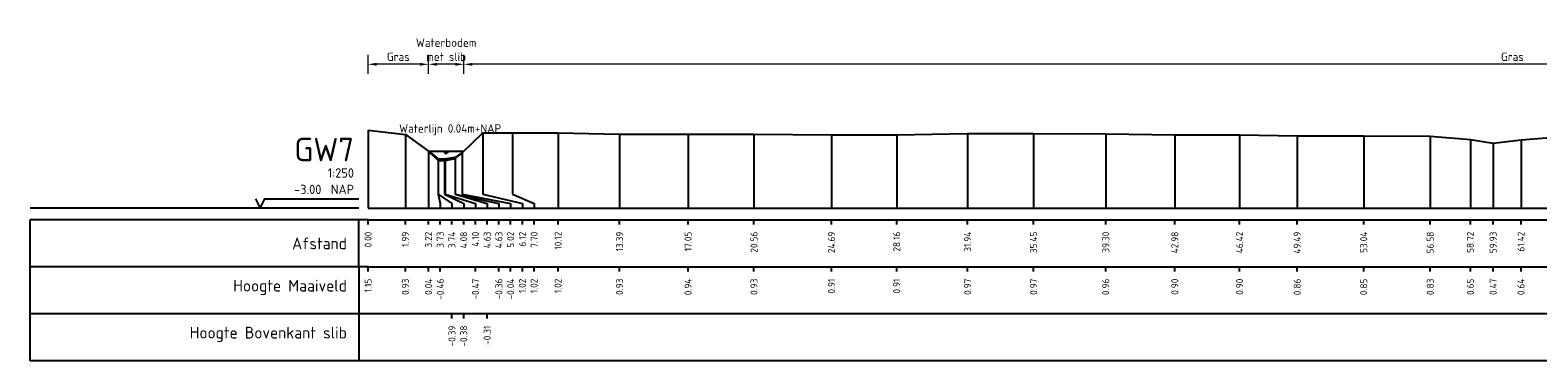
# Model space of a CAD drawing. Header units: metres. Extents: x 132725 to 140175, y 414354 to 417094.
# Tile 6 of 40: x 139665 to 139745, y 416589 to 416607. Entities that reach past the tile are written whole.
import ezdxf
from ezdxf.enums import TextEntityAlignment as Align

# ---------------------------------------------------------------- set-up
doc = ezdxf.new("R2010")
doc.units = ezdxf.units.M
doc.header["$PDMODE"] = 35
doc.header["$PDSIZE"] = 0.075
doc.layers.get('Defpoints').update_dxf_attribs({"true_color": 0x806000})
for name, color, linetype, lineweight in [('B-ME-GW-MAAIVELD-GD', 8, 'GW-MAAIVELD', 25), ('X-ME-AL-PROFIEL_BOVENKANT SLIB-GD', 42, 'Continuous', 35), ('X-XX-AL-DETAIL1-M', 7, 'Continuous', 18), ('X-XX-AL-NAP-T18', 7, 'Continuous', 18)]:
    doc.layers.add(name, color=color, linetype=linetype, lineweight=lineweight)
doc.layers.add('X-ME-AL-PROFIEL_WATERLIJN-GD', color=150, linetype='Continuous')
doc.layers.add('X-ME-AL-PROFIELRASTER-S', color=7, linetype='Continuous')
doc.styles.add('NLCS-ISO-ANNOTATIEF-T18', font='NLCS-ISO.ttf', dxfattribs={"height": 1.8})
doc.styles.add('NLCS-ISO-ANNOTATIVE-T18', font='NLCS-ISO.ttf', dxfattribs={"height": 1.8})
doc.linetypes.add('GW-MAAIVELD', pattern='A,12,[40,NLCS.SHX,S=1,R=0,X=0,Y=-0.5],12', length=24)
doc.dimstyles.new('NLCS-ANNOTATIEF-T18-PIJL_L2_H0', dxfattribs={"dimtxt": 2.5, "dimasz": 1.8, "dimexe": 2, "dimexo": 2, "dimgap": 0.7, "dimtad": 1, "dimzin": 0, "dimdsep": 46, "dimtxsty": 'NLCS-ISO-ANNOTATIEF-T18', "dimcen": 0, "dimdle": 2, "dimclrd": 256, "dimclre": 256, "dimclrt": 10, "dimaunit": 2, "dimadec": 0, "dimazin": 0, "dimtfac": 1, "dimtdec": 3, "dimtofl": 0, "dimtmove": 0, "dimatfit": 3, "dimfxl": 2, "dimfxlon": 1, "dimtfillclr": 256, "dimtolj": 1, "dimtzin": 0, "dimlwd": -1, "dimlwe": -1, "dimarcsym": 0})

# ---------------------------------------------------------------- blocks, each defined once
blk = doc.blocks.new('SAL-PROFIELRASTER-D')
at = {"color": 0, "linetype": 'ByBlock', "lineweight": -2, "flags": 128}
for points in [[(-2, 0), (-72, 0)], [(-24, 2), (-23, 0), (-22, 2), (-2, 2)], [(-72, -12.5), (-72, -2.5)], [(0, -2.5), (-72, -2.5)], [(-2, -12.5), (-2, -2.5)], [(0, -12.5), (-72, -12.5)]]:
    blk.add_lwpolyline(points, dxfattribs=at)
at = {"color": 0, "linetype": 'ByBlock', "lineweight": -2, "style": 'NLCS-ISO-ANNOTATIVE-T18'}
blk.add_text('NAP', height=2, dxfattribs=at).set_placement((-3, 3), align=Align.RIGHT)
blk.add_text('Afstand', height=2.5, dxfattribs=at).set_placement((-4.5, -7.5), align=Align.MIDDLE_RIGHT)
for tag, height, p in [('PROFIELNR', 5, (-3, 10)), ('SCHAAL', 2, (-3, 6.5)), ('NAP', 2, (-9.94, 3))]:
    blk.add_attdef(tag, text='', height=height, dxfattribs=at).set_placement(p, align=Align.RIGHT)
blk = doc.blocks.new('SAL-PROFIELRASTER_BALK_EIND1-D')
at = {"color": 0, "linetype": 'ByBlock', "lineweight": -2, "flags": 128}
for points in [[(0, 0), (1, 0)], [(0, -2.5), (1, -2.5)], [(0, -12.5), (1, -12.5)]]:
    blk.add_lwpolyline(points, dxfattribs=at)
blk = doc.blocks.new('SAL-PROFIELRASTER_BALK-D')
at = {"color": 0, "linetype": 'ByBlock', "lineweight": -2}
for p, q in [((-72, -12.5), (-72, -2.5)), ((-2, -2.5), (-2, -12.5)), ((0, -12.5), (-72, -12.5))]:
    blk.add_line(p, q, dxfattribs=at)
at = {"color": 0, "linetype": 'ByBlock', "lineweight": -2, "style": 'NLCS-ISO-ANNOTATIVE-T18'}
for tag, height, p in [('TITEL1', 2.5, (-4.5, -6.5)), ('TITEL2', 1.5, (-4.5, -9.5))]:
    blk.add_attdef(tag, text='', height=height, dxfattribs=at).set_placement(p, align=Align.MIDDLE_RIGHT)
blk = doc.blocks.new('SAL-PROFIELRASTER_BALK_EIND2-D')
at = {"color": 0, "linetype": 'ByBlock', "lineweight": -2}
blk.add_line((1, -12.5), (0, -12.5), dxfattribs=at)
blk = doc.blocks.new('SAL-PROFIELRASTER_BALK_DATA-D')
at = {"color": 0, "linetype": 'ByBlock', "lineweight": -2}
blk.add_lwpolyline([(0, -3.5), (0, -2.5)], dxfattribs=at)
at = {"color": 0, "linetype": 'ByBlock', "lineweight": -2, "style": 'NLCS-ISO-ANNOTATIVE-T18'}
blk.add_attdef('GETAL', text='', height=1.5, rotation=90, dxfattribs=at).set_placement((0.75, -5), align=Align.RIGHT)
blk = doc.blocks.new('SAL-PROFIELRASTER_AANHAAL-D')
at = {"color": 9, "linetype": 'ByBlock', "lineweight": -2, "flags": 128}
blk.add_lwpolyline([(0, 1), (0, 0)], dxfattribs=at)
blk = doc.blocks.new('SAL-PROFIELRASTER_AANHAAL_STAGGER-D')
at = {"color": 9, "linetype": 'ByBlock', "lineweight": -2, "flags": 128}
for points in [[(0, 0), (0, -0.25)], [(0, -0.25), (1, -0.75)], [(1, -0.75), (1, -1)]]:
    blk.add_lwpolyline(points, dxfattribs=at)
blk = doc.blocks.new('*D111')
at = {"layer": 'Defpoints', "color": 0, "transparency": 16777216}
for p in [(139685.768, 416605.134), (139685.768, 416600.509), (139687.649, 416600.509)]:
    blk.add_point(p, dxfattribs=at)
at = {"layer": 'X-XX-AL-DETAIL1-M', "transparency": 16777216}
for p, q in [((139685.768, 416604.634), (139685.768, 416605.634)), ((139687.649, 416604.634), (139687.649, 416605.634)), ((139687.199, 416605.134), (139686.218, 416605.134))]:
    blk.add_line(p, q, dxfattribs=at)
for points in [[(139686.218, 416605.209), (139686.218, 416605.059), (139685.768, 416605.134)], [(139687.199, 416605.209), (139687.199, 416605.059), (139687.649, 416605.134)]]:
    blk.add_solid(points, dxfattribs=at)
at = {"layer": 'X-XX-AL-DETAIL1-M', "color": 10, "transparency": 16777216, "insert": (139686.708, 416605.91), "char_height": 0.45, "attachment_point": 5, "style": 'NLCS-ISO-ANNOTATIEF-T18'}
blk.add_mtext('\\A1;Waterbodem\\Pmet slib', dxfattribs=at)
blk = doc.blocks.new('*D119')
at = {"layer": 'Defpoints', "color": 0, "transparency": 16777216}
for p in [(139687.649, 416605.134), (139687.649, 416600.509), (139799.361, 416600.341)]:
    blk.add_point(p, dxfattribs=at)
at = {"layer": 'X-XX-AL-DETAIL1-M', "transparency": 16777216}
for p, q in [((139687.649, 416604.634), (139687.649, 416605.634)), ((139799.361, 416604.634), (139799.361, 416605.634)), ((139798.911, 416605.134), (139688.099, 416605.134))]:
    blk.add_line(p, q, dxfattribs=at)
for points in [[(139688.099, 416605.209), (139688.099, 416605.059), (139687.649, 416605.134)], [(139798.911, 416605.209), (139798.911, 416605.059), (139799.361, 416605.134)]]:
    blk.add_solid(points, dxfattribs=at)
at = {"layer": 'X-XX-AL-DETAIL1-M', "color": 10, "transparency": 16777216, "insert": (139743.505, 416605.534), "char_height": 0.45, "attachment_point": 5, "style": 'NLCS-ISO-ANNOTATIEF-T18'}
blk.add_mtext('\\A1;Gras', dxfattribs=at)
blk = doc.blocks.new('*D120')
at = {"layer": 'Defpoints', "color": 0, "transparency": 16777216}
for p in [(139682.548, 416605.134), (139682.548, 416601.62), (139685.768, 416600.509)]:
    blk.add_point(p, dxfattribs=at)
at = {"layer": 'X-XX-AL-DETAIL1-M', "transparency": 16777216}
for p, q in [((139682.548, 416604.634), (139682.548, 416605.634)), ((139685.768, 416604.634), (139685.768, 416605.634)), ((139685.318, 416605.134), (139682.998, 416605.134))]:
    blk.add_line(p, q, dxfattribs=at)
for points in [[(139682.998, 416605.209), (139682.998, 416605.059), (139682.548, 416605.134)], [(139685.318, 416605.209), (139685.318, 416605.059), (139685.768, 416605.134)]]:
    blk.add_solid(points, dxfattribs=at)
at = {"layer": 'X-XX-AL-DETAIL1-M', "color": 10, "transparency": 16777216, "insert": (139684.158, 416605.534), "char_height": 0.45, "attachment_point": 5, "style": 'NLCS-ISO-ANNOTATIEF-T18'}
blk.add_mtext('\\A1;Gras', dxfattribs=at)

msp = doc.modelspace()

# ---------------------------------------------------------------- linework, layer by layer
at = {"layer": 'B-ME-GW-MAAIVELD-GD', "ltscale": 0.1}
msp.add_lwpolyline([(139682.548, 416601.62), (139684.536, 416601.401), (139685.768, 416600.509), (139686.279, 416600.012), (139686.647, 416600.006), (139687.182, 416600.114), (139687.564, 416600.428), (139688.67, 416601.487), (139690.251, 416601.493), (139692.672, 416601.49), (139695.943, 416601.405), (139699.594, 416601.407), (139703.107, 416601.405), (139707.237, 416601.377), (139710.707, 416601.386), (139714.487, 416601.441), (139718.001, 416601.442), (139721.843, 416601.432), (139725.525, 416601.373), (139728.972, 416601.372), (139732.043, 416601.329), (139735.585, 416601.324), (139739.133, 416601.304), (139741.267, 416601.125), (139742.482, 416600.941), (139743.965, 416601.116), (139745.759, 416601.255)], dxfattribs=at)
at = {"layer": 'X-ME-AL-PROFIEL_BOVENKANT SLIB-GD'}
msp.add_lwpolyline([(139685.768, 416600.509), (139686.284, 416600.087), (139686.629, 416600.088), (139687.183, 416600.164), (139687.564, 416600.428)], dxfattribs=at)
at = {"layer": 'X-ME-AL-PROFIEL_WATERLIJN-GD'}
for points in [[(139685.768, 416600.509), (139687.649, 416600.509)], [(139686.582, 416600.456), (139686.832, 416600.456)], [(139686.638, 416600.407), (139686.763, 416600.407)]]:
    msp.add_lwpolyline(points, dxfattribs=at)

# ---------------------------------------------------------------- block references
at = {"layer": 'X-ME-AL-PROFIELRASTER-S'}
for p, yscale in [((139682.548, 416597.472), 4.148), ((139684.536, 416597.472), 3.929), ((139688.67, 416598.472), 3.015), ((139690.251, 416598.472), 3.021), ((139692.672, 416597.472), 4.018), ((139695.943, 416597.472), 3.933), ((139699.594, 416597.472), 3.935), ((139703.107, 416597.472), 3.933), ((139707.237, 416597.472), 3.905), ((139710.707, 416597.472), 3.914), ((139714.487, 416597.472), 3.969), ((139718.001, 416597.472), 3.97), ((139721.843, 416597.472), 3.96), ((139725.525, 416597.472), 3.901), ((139728.972, 416597.472), 3.9), ((139732.043, 416597.472), 3.857), ((139735.585, 416597.472), 3.852), ((139739.133, 416597.472), 3.832), ((139741.267, 416597.472), 3.653), ((139742.482, 416597.472), 3.469), ((139743.965, 416597.472), 3.644), ((139685.768, 416597.472), 3.037), ((139685.768, 416597.472), 3.037), ((139686.279, 416598.472), 1.54), ((139686.284, 416598.472), 1.615), ((139686.629, 416598.472), 1.616), ((139686.647, 416598.472), 1.534), ((139687.182, 416598.472), 1.642), ((139687.183, 416598.472), 1.692), ((139687.564, 416598.472), 1.956), ((139687.564, 416598.472), 1.956)]:
    msp.add_blockref('SAL-PROFIELRASTER_AANHAAL-D', p, dxfattribs=dict(at, yscale=yscale))
at = {"layer": 'X-ME-AL-PROFIELRASTER-S', "xscale": 0.25, "yscale": 0.25, "zscale": 0.25}
for name, p, values in [('SAL-PROFIELRASTER-D', (139682.548, 416597.472), {'PROFIELNR': 'GW7', 'SCHAAL': '1:250', 'NAP': '-3.00'}), ('SAL-PROFIELRASTER_BALK_DATA-D', (139682.548, 416597.472), {'GETAL': '0.00'}), ('SAL-PROFIELRASTER_BALK_DATA-D', (139684.536, 416597.472), {'GETAL': '1.99'}), ('SAL-PROFIELRASTER_BALK_DATA-D', (139685.768, 416597.472), {'GETAL': '3.22'}), ('SAL-PROFIELRASTER_BALK_DATA-D', (139685.768, 416597.472), {'GETAL': '3.22'}), ('SAL-PROFIELRASTER_BALK_DATA-D', (139686.393, 416597.472), {'GETAL': '3.73'}), ('SAL-PROFIELRASTER_BALK_DATA-D', (139687.018, 416597.472), {'GETAL': '3.74'}), ('SAL-PROFIELRASTER_BALK_DATA-D', (139687.643, 416597.472), {'GETAL': '4.08'}), ('SAL-PROFIELRASTER_BALK_DATA-D', (139688.268, 416597.472), {'GETAL': '4.10'}), ('SAL-PROFIELRASTER_BALK_DATA-D', (139688.893, 416597.472), {'GETAL': '4.63'}), ('SAL-PROFIELRASTER_BALK_DATA-D', (139689.518, 416597.472), {'GETAL': '4.63'}), ('SAL-PROFIELRASTER_BALK_DATA-D', (139690.143, 416597.472), {'GETAL': '5.02'}), ('SAL-PROFIELRASTER_BALK_DATA-D', (139690.143, 416597.472), {'GETAL': '5.02'}), ('SAL-PROFIELRASTER_BALK_DATA-D', (139690.768, 416597.472), {'GETAL': '6.12'}), ('SAL-PROFIELRASTER_BALK_DATA-D', (139691.393, 416597.472), {'GETAL': '7.70'}), ('SAL-PROFIELRASTER_BALK_DATA-D', (139692.672, 416597.472), {'GETAL': '10.12'}), ('SAL-PROFIELRASTER_BALK_DATA-D', (139695.943, 416597.472), {'GETAL': '13.39'}), ('SAL-PROFIELRASTER_BALK_DATA-D', (139699.594, 416597.472), {'GETAL': '17.05'}), ('SAL-PROFIELRASTER_BALK_DATA-D', (139703.107, 416597.472), {'GETAL': '20.56'}), ('SAL-PROFIELRASTER_BALK_DATA-D', (139707.237, 416597.472), {'GETAL': '24.69'}), ('SAL-PROFIELRASTER_BALK_DATA-D', (139710.707, 416597.472), {'GETAL': '28.16'}), ('SAL-PROFIELRASTER_BALK_DATA-D', (139714.487, 416597.472), {'GETAL': '31.94'}), ('SAL-PROFIELRASTER_BALK_DATA-D', (139718.001, 416597.472), {'GETAL': '35.45'}), ('SAL-PROFIELRASTER_BALK_DATA-D', (139721.843, 416597.472), {'GETAL': '39.30'}), ('SAL-PROFIELRASTER_BALK_DATA-D', (139725.525, 416597.472), {'GETAL': '42.98'}), ('SAL-PROFIELRASTER_BALK_DATA-D', (139728.972, 416597.472), {'GETAL': '46.42'}), ('SAL-PROFIELRASTER_BALK_DATA-D', (139732.043, 416597.472), {'GETAL': '49.49'}), ('SAL-PROFIELRASTER_BALK_DATA-D', (139735.585, 416597.472), {'GETAL': '53.04'}), ('SAL-PROFIELRASTER_BALK_DATA-D', (139739.133, 416597.472), {'GETAL': '56.58'}), ('SAL-PROFIELRASTER_BALK_DATA-D', (139741.267, 416597.472), {'GETAL': '58.72'}), ('SAL-PROFIELRASTER_BALK_DATA-D', (139742.482, 416597.472), {'GETAL': '59.93'}), ('SAL-PROFIELRASTER_BALK_DATA-D', (139743.965, 416597.472), {'GETAL': '61.42'}), ('SAL-PROFIELRASTER_BALK-D', (139682.548, 416594.972), {'TITEL1': 'Hoogte Maaiveld'}), ('SAL-PROFIELRASTER_BALK_DATA-D', (139682.548, 416594.972), {'GETAL': '1.15'}), ('SAL-PROFIELRASTER_BALK_DATA-D', (139684.536, 416594.972), {'GETAL': '0.93'}), ('SAL-PROFIELRASTER_BALK_DATA-D', (139685.768, 416594.972), {'GETAL': '0.04'}), ('SAL-PROFIELRASTER_BALK_DATA-D', (139686.393, 416594.972), {'GETAL': '-0.46'}), ('SAL-PROFIELRASTER_BALK_DATA-D', (139688.268, 416594.972), {'GETAL': '-0.47'}), ('SAL-PROFIELRASTER_BALK_DATA-D', (139689.518, 416594.972), {'GETAL': '-0.36'}), ('SAL-PROFIELRASTER_BALK_DATA-D', (139690.143, 416594.972), {'GETAL': '-0.04'}), ('SAL-PROFIELRASTER_BALK_DATA-D', (139690.768, 416594.972), {'GETAL': '1.02'}), ('SAL-PROFIELRASTER_BALK_DATA-D', (139691.393, 416594.972), {'GETAL': '1.02'}), ('SAL-PROFIELRASTER_BALK_DATA-D', (139692.672, 416594.972), {'GETAL': '1.02'}), ('SAL-PROFIELRASTER_BALK_DATA-D', (139695.943, 416594.972), {'GETAL': '0.93'}), ('SAL-PROFIELRASTER_BALK_DATA-D', (139699.594, 416594.972), {'GETAL': '0.94'}), ('SAL-PROFIELRASTER_BALK_DATA-D', (139703.107, 416594.972), {'GETAL': '0.93'}), ('SAL-PROFIELRASTER_BALK_DATA-D', (139707.237, 416594.972), {'GETAL': '0.91'}), ('SAL-PROFIELRASTER_BALK_DATA-D', (139710.707, 416594.972), {'GETAL': '0.91'}), ('SAL-PROFIELRASTER_BALK_DATA-D', (139714.487, 416594.972), {'GETAL': '0.97'}), ('SAL-PROFIELRASTER_BALK_DATA-D', (139718.001, 416594.972), {'GETAL': '0.97'}), ('SAL-PROFIELRASTER_BALK_DATA-D', (139721.843, 416594.972), {'GETAL': '0.96'}), ('SAL-PROFIELRASTER_BALK_DATA-D', (139725.525, 416594.972), {'GETAL': '0.90'}), ('SAL-PROFIELRASTER_BALK_DATA-D', (139728.972, 416594.972), {'GETAL': '0.90'}), ('SAL-PROFIELRASTER_BALK_DATA-D', (139732.043, 416594.972), {'GETAL': '0.86'}), ('SAL-PROFIELRASTER_BALK_DATA-D', (139735.585, 416594.972), {'GETAL': '0.85'}), ('SAL-PROFIELRASTER_BALK_DATA-D', (139739.133, 416594.972), {'GETAL': '0.83'}), ('SAL-PROFIELRASTER_BALK_DATA-D', (139741.267, 416594.972), {'GETAL': '0.65'}), ('SAL-PROFIELRASTER_BALK_DATA-D', (139742.482, 416594.972), {'GETAL': '0.47'}), ('SAL-PROFIELRASTER_BALK_DATA-D', (139743.965, 416594.972), {'GETAL': '0.64'}), ('SAL-PROFIELRASTER_BALK-D', (139682.548, 416592.472), {'TITEL1': 'Hoogte Bovenkant slib'}), ('SAL-PROFIELRASTER_BALK_DATA-D', (139687.018, 416592.472), {'GETAL': '-0.39'}), ('SAL-PROFIELRASTER_BALK_DATA-D', (139687.643, 416592.472), {'GETAL': '-0.38'}), ('SAL-PROFIELRASTER_BALK_DATA-D', (139688.893, 416592.472), {'GETAL': '-0.31'})]:
    msp.add_blockref(name, p, dxfattribs=at).add_auto_attribs(values)
at = {"layer": 'X-ME-AL-PROFIELRASTER-S'}
for p, xscale, zscale in [((139686.279, 416598.472), 0.11388533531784, 0.11388533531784), ((139686.284, 416598.472), 0.7343710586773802, 0.7343710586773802), ((139686.629, 416598.472), 1.01420224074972, 1.01420224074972), ((139686.647, 416598.472), 1.62156025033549, 1.62156025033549), ((139687.182, 416598.472), 2.33664711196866, 2.33664711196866), ((139687.183, 416598.472), 1.71069943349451, 1.71069943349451), ((139687.564, 416598.472), 2.57944690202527, 2.57944690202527), ((139687.564, 416598.472), 2.57944690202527, 2.57944690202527), ((139688.67, 416598.472), 2.098087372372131, 2.098087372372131), ((139690.251, 416598.472), 1.141871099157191, 1.141871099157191)]:
    msp.add_blockref('SAL-PROFIELRASTER_AANHAAL_STAGGER-D', p, dxfattribs=dict(at, xscale=xscale, zscale=zscale))
at = {"layer": 'X-ME-AL-PROFIELRASTER-S', "xscale": 290, "yscale": 0.25, "zscale": 287.3520010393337}
for name, p in [('SAL-PROFIELRASTER_BALK_EIND1-D', (139682.548, 416597.472)), ('SAL-PROFIELRASTER_BALK_EIND2-D', (139682.548, 416594.972)), ('SAL-PROFIELRASTER_BALK_EIND2-D', (139682.548, 416592.472))]:
    msp.add_blockref(name, p, dxfattribs=at)

# ---------------------------------------------------------------- texts
at = {"layer": 'X-XX-AL-NAP-T18', "color": 10, "insert": (139684.204, 416601.357), "char_height": 0.45, "width": 15.43377, "attachment_point": 7, "style": 'NLCS-ISO-ANNOTATIEF-T18'}
msp.add_mtext('Waterlijn 0.04m+NAP', dxfattribs=at)

# ---------------------------------------------------------------- dimensions: what is measured, and where the dimension line sits
at = {"layer": 'X-XX-AL-DETAIL1-M'}
for base, p1, p2, text, picture, middle in [((139685.768, 416605.134), (139687.649, 416600.509), (139685.768, 416600.509), 'Waterbodem\\Pmet slib', '*D111', (139686.708, 416605.134)), ((139682.548, 416605.134), (139685.768, 416600.509), (139682.548, 416601.62), 'Gras', '*D120', (139684.158, 416605.134)), ((139687.649, 416605.134), (139799.361, 416600.341), (139687.649, 416600.509), 'Gras', '*D119', (139743.505, 416605.134))]:
    dim = msp.add_linear_dim(base=base, p1=p1, p2=p2, text=text, dimstyle='NLCS-ANNOTATIEF-T18-PIJL_L2_H0', dxfattribs=at)
    dim.commit()
    dim.dimension.update_dxf_attribs({"geometry": picture, "text_midpoint": middle, "dimtype": 160})

doc.saveas('drawing.dxf')
